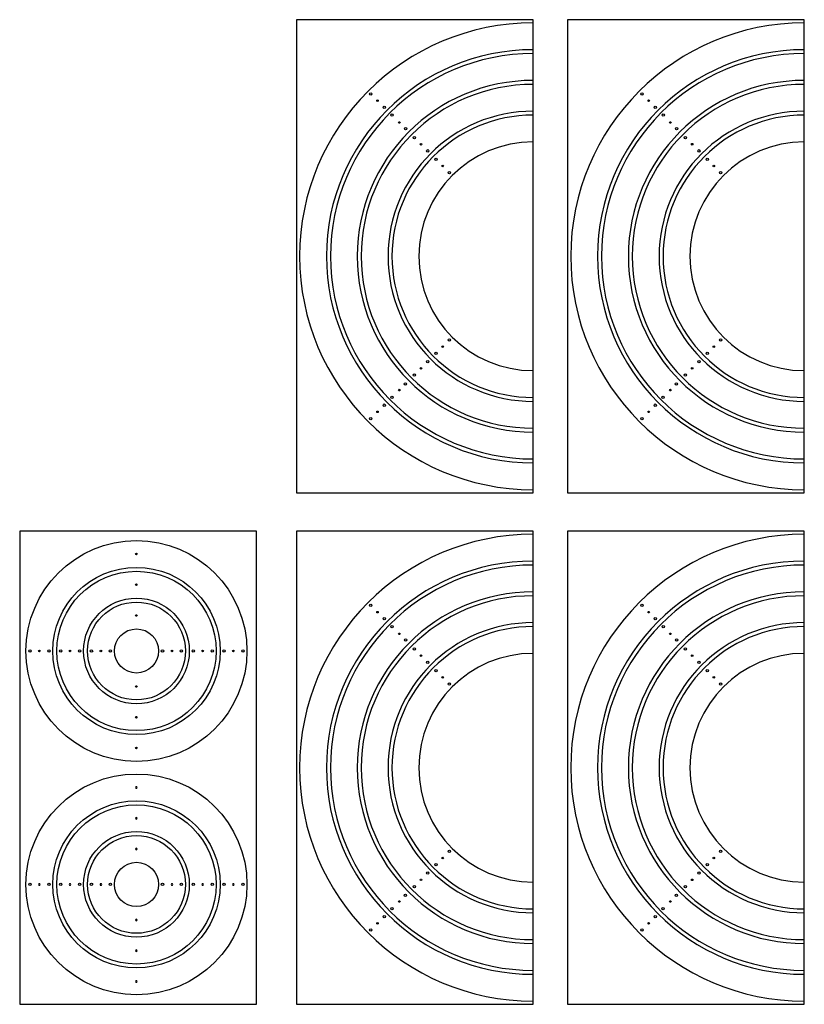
# Model space of a CAD drawing. Header units: millimetres. Extents: x 467 to 5174, y 759 to 6962.
import ezdxf

# ---------------------------------------------------------------- set-up
doc = ezdxf.new("R2010")
doc.units = ezdxf.units.MM
doc.layers.add('03', color=3, linetype='Continuous')
doc.layers.add('MOZ_area lote general', color=6, linetype='Continuous')

# ---------------------------------------------------------------- blocks, each defined once
blk = doc.blocks.new('*U196')
blk.add_circle((0, 0), 1)
blk = doc.blocks.new('*U197')
at = {"color": 0, "linetype": 'ByBlock', "lineweight": -2, "transparency": 16777216}
for p, rotation in [((1695.6, 7250.2), 270), ((1818.6, 7127.2), 180), ((1695.6, 7004.2), 90)]:
    blk.add_blockref('*U196', p, dxfattribs=dict(at, rotation=rotation))
blk.add_blockref('*U196', (1572.6, 7127.2), dxfattribs=at)
blk = doc.blocks.new('*U190')
blk.add_circle((0, 0), 1)
blk = doc.blocks.new('*U191')
at = {"color": 0, "linetype": 'ByBlock', "lineweight": -2, "transparency": 16777216}
for p, rotation in [((1695.6, 7172.2), 270), ((1740.6, 7127.2), 180), ((1695.6, 7082.2), 90)]:
    blk.add_blockref('*U190', p, dxfattribs=dict(at, rotation=rotation))
blk.add_blockref('*U190', (1650.6, 7127.2), dxfattribs=at)
blk = doc.blocks.new('*U192')
blk.add_circle((0, 0), 1)
blk = doc.blocks.new('*U193')
at = {"color": 0, "linetype": 'ByBlock', "lineweight": -2, "transparency": 16777216}
for p, rotation in [((1695.6, 7211.2), 270), ((1779.6, 7127.2), 180), ((1695.6, 7043.2), 90)]:
    blk.add_blockref('*U192', p, dxfattribs=dict(at, rotation=rotation))
blk.add_blockref('*U192', (1611.6, 7127.2), dxfattribs=at)
blk = doc.blocks.new('*U234')
blk.add_circle((0, 0), 1)
blk = doc.blocks.new('*U235')
at = {"color": 0, "linetype": 'ByBlock', "lineweight": -2, "transparency": 16777216}
for p, rotation in [((1695.6, 7250.2), 270), ((1818.6, 7127.2), 180), ((1695.6, 7004.2), 90)]:
    blk.add_blockref('*U234', p, dxfattribs=dict(at, rotation=rotation))
blk.add_blockref('*U234', (1572.6, 7127.2), dxfattribs=at)
blk = doc.blocks.new('*U230')
blk.add_circle((0, 0), 1)
blk = doc.blocks.new('*U231')
at = {"color": 0, "linetype": 'ByBlock', "lineweight": -2, "transparency": 16777216}
for p, rotation in [((1695.6, 7172.2), 270), ((1740.6, 7127.2), 180), ((1695.6, 7082.2), 90)]:
    blk.add_blockref('*U230', p, dxfattribs=dict(at, rotation=rotation))
blk.add_blockref('*U230', (1650.6, 7127.2), dxfattribs=at)
blk = doc.blocks.new('*U232')
blk.add_circle((0, 0), 1)
blk = doc.blocks.new('*U233')
at = {"color": 0, "linetype": 'ByBlock', "lineweight": -2, "transparency": 16777216}
for p, rotation in [((1695.6, 7211.2), 270), ((1779.6, 7127.2), 180), ((1695.6, 7043.2), 90)]:
    blk.add_blockref('*U232', p, dxfattribs=dict(at, rotation=rotation))
blk.add_blockref('*U232', (1611.6, 7127.2), dxfattribs=at)

msp = doc.modelspace()

# ---------------------------------------------------------------- linework, layer by layer
for points in [[(4530.4, 6361.5), (4830.4, 6361.5), (4830.4, 6961.5), (4530.4, 6961.5)], [(4874, 6361.5), (5174, 6361.5), (5174, 6961.5), (4874, 6961.5)], [(4179.6, 5713), (4479.6, 5713), (4479.6, 6313), (4179.6, 6313)], [(4530.4, 5713), (4830.4, 5713), (4830.4, 6313), (4530.4, 6313)], [(4874, 5713), (5174, 5713), (5174, 6313), (4874, 6313)]]:
    msp.add_lwpolyline(points, close=True)
for centre, radius in [((4624.6, 6867.3), 1.5), ((4968.2, 6867.3), 1.5), ((4633.1, 6858.8), 1), ((4976.7, 6858.8), 1), ((4641.6, 6850.3), 1.5), ((4985.2, 6850.3), 1.5), ((4651.6, 6840.5), 1.5), ((4660.7, 6831.2), 1), ((4995.2, 6840.5), 1.5), ((5004.3, 6831.2), 1), ((4668.6, 6823.5), 1.5), ((5012.2, 6823.5), 1.5), ((4679.8, 6812.1), 1.5), ((4688.3, 6803.6), 1), ((5023.4, 6812.1), 1.5), ((5031.9, 6803.6), 1), ((4696.8, 6795.2), 1.5), ((5040.4, 6795.2), 1.5), ((4707.4, 6784.6), 1.5), ((5051, 6784.6), 1.5), ((4715.8, 6776.1), 1), ((4724.3, 6767.6), 1.5), ((5059.4, 6776.1), 1), ((5067.9, 6767.6), 1.5), ((4724.3, 6555.4), 1.5), ((5067.9, 6555.4), 1.5), ((4715.8, 6547), 1), ((5059.4, 6547), 1), ((4707.4, 6538.5), 1.5), ((5051, 6538.5), 1.5), ((4688.3, 6519.4), 1), ((4696.8, 6527.9), 1.5), ((5031.9, 6519.4), 1), ((5040.4, 6527.9), 1.5), ((4679.8, 6510.9), 1.5), ((5023.4, 6510.9), 1.5), ((4660.7, 6491.8), 1), ((4668.4, 6499.7), 1.5), ((5004.3, 6491.8), 1), ((5012, 6499.7), 1.5), ((4651.4, 6482.7), 1.5), ((4995, 6482.7), 1.5), ((4641.6, 6472.7), 1.5), ((4985.2, 6472.7), 1.5), ((4624.6, 6455.7), 1.5), ((4633.1, 6464.2), 1), ((4968.2, 6455.7), 1.5), ((4976.7, 6464.2), 1), ((4624.6, 6218.7), 1.5), ((4968.2, 6218.7), 1.5), ((4633.1, 6210.2), 1), ((4976.7, 6210.2), 1), ((4641.6, 6201.8), 1.5), ((4651.6, 6191.9), 1.5), ((4985.2, 6201.8), 1.5), ((4995.2, 6191.9), 1.5), ((4660.7, 6182.7), 1), ((5004.3, 6182.7), 1), ((4668.6, 6175), 1.5), ((5012.2, 6175), 1.5), ((4192.6, 6161), 1.5), ((4216.6, 6161), 1.5), ((4231.6, 6161), 1.5), ((4255.6, 6161), 1.5), ((4270.6, 6161), 1.5), ((4294.6, 6161), 1.5), ((4360.6, 6161), 1.5), ((4384.6, 6161), 1.5), ((4399.6, 6161), 1.5), ((4423.6, 6161), 1.5), ((4438.6, 6161), 1.5), ((4462.6, 6161), 1.5), ((4679.8, 6163.6), 1.5), ((4688.3, 6155.1), 1), ((5023.4, 6163.6), 1.5), ((5031.9, 6155.1), 1), ((4696.8, 6146.6), 1.5), ((5040.4, 6146.6), 1.5), ((4707.4, 6136), 1.5), ((5051, 6136), 1.5), ((4715.8, 6127.5), 1), ((4724.3, 6119), 1.5), ((5059.4, 6127.5), 1), ((5067.9, 6119), 1.5), ((4724.3, 5906.9), 1.5), ((5067.9, 5906.9), 1.5), ((4715.8, 5898.4), 1), ((5059.4, 5898.4), 1), ((4696.8, 5879.3), 1.5), ((4707.4, 5889.9), 1.5), ((5040.4, 5879.3), 1.5), ((5051, 5889.9), 1.5), ((4688.3, 5870.8), 1), ((5031.9, 5870.8), 1), ((4192.6, 5865), 1.5), ((4216.6, 5865), 1.5), ((4231.6, 5865), 1.5), ((4255.6, 5865), 1.5), ((4270.6, 5865), 1.5), ((4294.6, 5865), 1.5), ((4360.6, 5865), 1.5), ((4384.6, 5865), 1.5), ((4399.6, 5865), 1.5), ((4423.6, 5865), 1.5), ((4438.6, 5865), 1.5), ((4462.6, 5865), 1.5), ((4679.8, 5862.3), 1.5), ((5023.4, 5862.3), 1.5), ((4660.7, 5843.3), 1), ((4668.4, 5851.1), 1.5), ((5004.3, 5843.3), 1), ((5012, 5851.1), 1.5), ((4651.4, 5834.2), 1.5), ((4995, 5834.2), 1.5), ((4641.6, 5824.2), 1.5), ((4985.2, 5824.2), 1.5), ((4624.6, 5807.2), 1.5), ((4633.1, 5815.7), 1), ((4968.2, 5807.2), 1.5), ((4976.7, 5815.7), 1)]:
    msp.add_circle(centre, radius)
at = {"layer": '03'}
for centre, radius in [((4327.6, 6161), 140), ((4327.6, 6161), 106), ((4327.6, 6161), 62), ((4327.6, 6161), 28), ((4327.6, 5865), 140), ((4327.6, 5865), 106), ((4327.6, 5865), 62), ((4327.6, 5865), 28)]:
    msp.add_circle(centre, radius, dxfattribs=at)
for centre, radius in [((4830.4, 6661.5), 296), ((5174, 6661.5), 296), ((4830.4, 6661.5), 262), ((5174, 6661.5), 262), ((4830.4, 6661.5), 218), ((5174, 6661.5), 218), ((4830.4, 6661.5), 184), ((5174, 6661.5), 184), ((4830.4, 6013), 296), ((5174, 6013), 296), ((4830.4, 6013), 262), ((5174, 6013), 262), ((4830.4, 6013), 218), ((5174, 6013), 218), ((4830.4, 6013), 184), ((5174, 6013), 184)]:
    msp.add_arc(centre, radius, 90, 270, dxfattribs=at)
at = {"layer": 'MOZ_area lote general'}
for centre, radius in [((4327.6, 6161), 101), ((4327.6, 6161), 67), ((4327.6, 5865), 101), ((4327.6, 5865), 67)]:
    msp.add_circle(centre, radius, dxfattribs=at)
for centre, radius in [((4830.4, 6661.5), 257), ((5174, 6661.5), 257), ((4830.4, 6661.5), 223), ((5174, 6661.5), 223), ((4830.4, 6661.5), 179), ((5174, 6661.5), 179), ((4830.4, 6661.5), 145), ((5174, 6661.5), 145), ((4830.4, 6013), 257), ((5174, 6013), 257), ((4830.4, 6013), 223), ((5174, 6013), 223), ((4830.4, 6013), 179), ((5174, 6013), 179), ((4830.4, 6013), 145), ((5174, 6013), 145)]:
    msp.add_arc(centre, radius, 90, 270, dxfattribs=at)

# ---------------------------------------------------------------- block references
for name in ['*U197', '*U193', '*U191']:
    msp.add_blockref(name, (2631.9, -966.2))
at = {"xscale": -1, "rotation": 180}
for name in ['*U235', '*U233', '*U231']:
    msp.add_blockref(name, (2631.9, 12992.1), dxfattribs=at)

doc.saveas('drawing.dxf')
